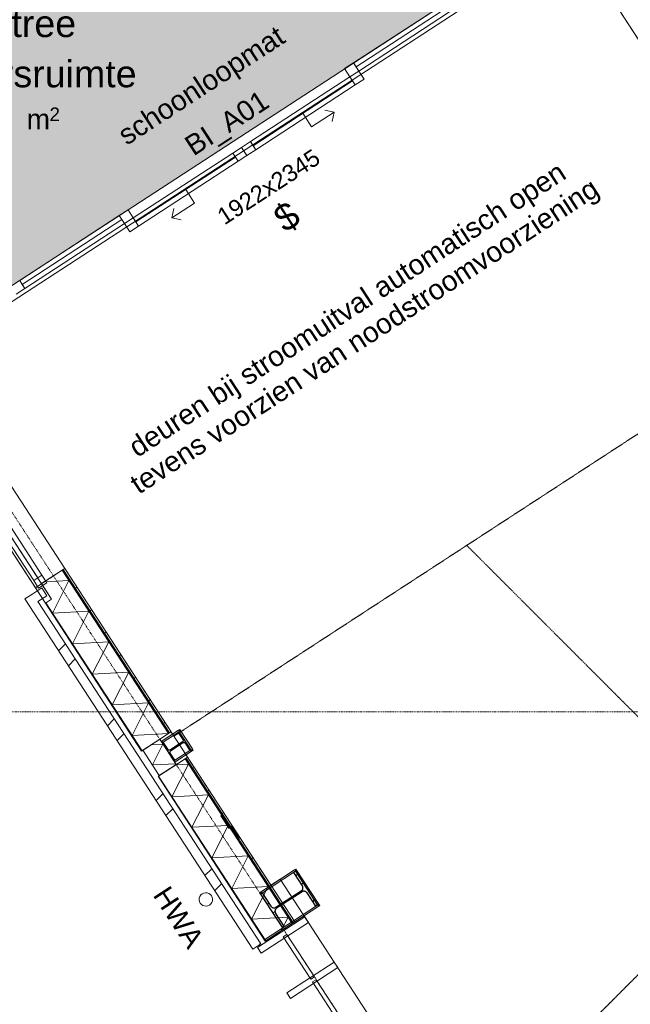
# Model space of a CAD drawing. Extents: x 0 to 92550, y 0 to 59400.
# Tile 23 of 87: x 12896 to 17436, y 31727 to 39044. Entities that reach past the tile are written whole.
import ezdxf
from ezdxf.xclip import XClip

# ---------------------------------------------------------------- set-up
doc = ezdxf.new("R2010")
doc.units = 0
doc.header["$MEASUREMENT"] = 0
doc.header["$XCLIPFRAME"] = 0
doc.linetypes.add('Streep-punt fijn', pattern=[1251.000023, 626.000023, -312.5, 0, -312.5])
doc.linetypes.add('Streeplijn', pattern=[468.700004, 312.5, -156.200004])
for name, color, linetype in [('ZZ 21 Buitenwand spouwblad baksteen', 7, 'Continuous'), ('ZZ 21 Buitenwand spouwblad hsb', 7, 'Continuous'), ('ZZ 21 Buitenwand spouwisolatie', 7, 'Continuous'), ('ZZ 21 Vliesgevel', 7, 'Continuous'), ('ZZ 22 Binnenwand metal stud', 7, 'Continuous'), ('ZZ 28 HDC staalconstructies', 7, 'Continuous'), ('ZZ 42 Aftimmerwerk algemeen', 7, 'Continuous'), ('ZZ 52 Hemelwaterafvoeren', 7, 'Continuous'), ('ZZ 72 Vaste inrichting', 7, 'Continuous'), ('ZZ A Stramien', 7, 'Continuous'), ('ZZ Aankleding 2D tek', 7, 'Continuous'), ('ZZ Info_tekst Algemeen', 7, 'Continuous'), ('ZZ Info_tekst Bouwbesluit', 7, 'Continuous'), ('ZZ Zone Gebruiksruimten', 7, 'Continuous')]:
    doc.layers.add(name, color=color, linetype=linetype)
doc.styles.add('GENERATED_STYLE_1', font='arial.ttf')
pattern_1 = [(45, (5738.87, 6500), (-459.62, 459.62), []), (45, (5646.94, 6591.9), (-459.62, 459.62), [])]
pattern_2 = [(45, (5738.87, 6500), (-159.099, 159.099), []), (45, (5685.83, 6553.03), (-159.099, 159.099), [])]

# ---------------------------------------------------------------- blocks, each defined once
blk = doc.blocks.new('*X2')
at = {"layer": 'ZZ 21 Buitenwand spouwblad hsb', "color": 7, "linetype": 'Continuous', "lineweight": 5, "ltscale": 0.01}
for p, q in [((14028.3, 33269.8), (14151.2, 33511.7)), ((14056.3, 33506.6), (14151.2, 33511.7)), ((14028.3, 33269.8), (14299.3, 33284.3)), ((14176.4, 33042.4), (14299.3, 33284.3)), ((14176.4, 33042.4), (14447.3, 33056.9)), ((14324.4, 32815), (14447.3, 33056.9)), ((14324.4, 32815), (14595.4, 32829.5)), ((14472.5, 32587.6), (14595.4, 32829.5)), ((14472.5, 32587.6), (14743.5, 32602.1)), ((14620.6, 32360.2), (14743.5, 32602.1)), ((14620.6, 32360.2), (14891.6, 32374.8)), ((14840.7, 32274.6), (14891.6, 32374.8))]:
    blk.add_line(p, q, dxfattribs=at)
blk = doc.blocks.new('*X14')
at = {"layer": 'ZZ 21 Buitenwand spouwblad hsb', "color": 7, "linetype": 'Continuous', "lineweight": 5, "ltscale": 0.01}
for p, q in [((13079, 34866.2), (13262.7, 34876.1)), ((13139.8, 34634.1), (13262.7, 34876.1)), ((13139.8, 34634.1), (13410.8, 34648.7)), ((13287.9, 34406.7), (13410.8, 34648.7)), ((13287.9, 34406.7), (13558.9, 34421.3)), ((13436, 34179.4), (13558.9, 34421.3)), ((13436, 34179.4), (13707, 34193.9)), ((13584.1, 33952), (13707, 34193.9)), ((13584.1, 33952), (13855, 33966.5)), ((13732.1, 33724.6), (13855, 33966.5)), ((13732.1, 33724.6), (14002.8, 33739.1))]:
    blk.add_line(p, q, dxfattribs=at)
blk = doc.blocks.new('*X166')
at = {"layer": 'ZZ 21 Buitenwand spouwisolatie', "color": 7, "linetype": 'Continuous', "lineweight": 5, "ltscale": 0.01}
for p, q in [((13874.6, 33655.6), (13961.4, 33660.3)), ((13882.9, 33505.8), (13961.4, 33660.3)), ((13882.9, 33505.8), (14055.9, 33515.1)), ((14049.2, 33502), (14055.9, 33515.1))]:
    blk.add_line(p, q, dxfattribs=at)
blk = doc.blocks.new('Drawing_1_1', base_point=(5738.9, 6500))
at = {"layer": 'ZZ 21 Buitenwand spouwblad baksteen', "linetype": 'Continuous', "lineweight": 0, "true_color": 0x000000}
h = blk.add_hatch(dxfattribs=at)
h.set_pattern_fill('145_Baksteen_0001', color=18, style=0, pattern_type=2)
h.set_pattern_definition(pattern_1)
h.paths.add_polyline_path([(12934.8, 34740.1), (14629.7, 32137.2), (14688.4, 32175.4), (12993.5, 34778.3)])
h = blk.add_hatch(dxfattribs=at)
h.set_pattern_fill('145_Baksteen_0001', color=18, style=0, pattern_type=2)
h.set_pattern_definition(pattern_1)
h.paths.add_polyline_path([(13060.5, 34822), (12993.5, 34778.3), (13031.7, 34719.6), (13098.7, 34763.3)])
at = {"layer": 'ZZ 21 Buitenwand spouwblad hsb', "linetype": 'Continuous', "lineweight": 0, "true_color": 0x000000}
h = blk.add_hatch(dxfattribs=at)
h.set_pattern_fill('325_Hout_plaatmateriaal__BC', color=18, style=0, pattern_type=2)
h.set_pattern_definition([(33.07149, (5738.867, 6500), (-27.28425, 41.89952), [])])
h.paths.add_polyline_path([(13220.1, 34958.1), (13212.5, 34953.2), (14003, 33739.2), (14010.6, 33744.2)])
h = blk.add_hatch(dxfattribs=at)
h.set_pattern_fill('930_Lijnen_vert_200_0001', color=18, style=0, pattern_type=2)
h.set_pattern_definition([(33.0715, (5738.87, 6500), (-109.137, 167.5981), [])])
h.paths.add_polyline_path([(13231, 34965.2), (13220.1, 34958.1), (14010.6, 33744.2), (14021.5, 33751.2)])
at = {"layer": 'ZZ 21 Buitenwand spouwblad hsb', "linetype": 'Continuous', "lineweight": 0, "true_color": 0x7f7f7f}
for points in [[(13087, 34707.9), (13802.7, 33608.8), (13806.1, 33611), (13090.4, 34710.1)], [(13925, 33421.1), (14721.9, 32197.3), (14725.3, 32199.4), (13928.3, 33423.3)]]:
    blk.add_hatch(color=8, dxfattribs=at).paths.add_polyline_path(points)
at = {"layer": 'ZZ 21 Buitenwand spouwblad hsb', "linetype": 'Continuous', "lineweight": 0, "true_color": 0x000000}
h = blk.add_hatch(dxfattribs=at)
h.set_pattern_fill('325_Hout_plaatmateriaal__BC', color=18, style=0, pattern_type=2)
h.set_pattern_definition([(33.07149, (5738.867, 6500), (-27.28425, 41.89952), [])])
h.paths.add_polyline_path([(14929.7, 32332.6), (14132.8, 33556.4), (14125.3, 33551.5), (14922.2, 32327.7)])
h = blk.add_hatch(dxfattribs=at)
h.set_pattern_fill('930_Lijnen_vert_200_0001', color=18, style=0, pattern_type=2)
h.set_pattern_definition([(33.0715, (5738.87, 6500), (-109.137, 167.5981), [])])
h.paths.add_polyline_path([(14940.6, 32339.7), (14143.7, 33563.5), (14132.8, 33556.4), (14929.7, 32332.6)])
at = {"layer": 'ZZ 28 HDC staalconstructies', "linetype": 'Continuous', "lineweight": 0, "true_color": 0x000000}
h = blk.add_hatch(dxfattribs=at)
h.set_pattern_fill('515_Staal_0001', color=18, style=0, pattern_type=2)
h.set_pattern_definition([(258.07, (13955.12, 33669.86), (-220.14, 46.5), []), (258.07, (13881.74, 33685.36), (-220.14, 46.5), [])])
h.paths.add_polyline_path([(13996.5, 33622.8), (13962.7, 33674.8), (13955.1, 33669.9), (14042.4, 33535.8), (14050, 33540.7), (14016.1, 33592.6, -0.414214), (14020.5, 33613.4), (14107.7, 33670.2, -0.414214), (14128.4, 33665.8), (14162.3, 33613.8), (14169.8, 33618.7), (14082.5, 33752.8), (14074.9, 33747.9), (14108.8, 33695.9, -0.414214), (14104.4, 33675.2), (14017.2, 33618.4, -0.414214)])
h = blk.add_hatch(dxfattribs=at)
h.set_pattern_fill('515_Staal_0001', color=18, style=0, pattern_type=2)
h.set_pattern_definition(pattern_2)
h.paths.add_polyline_path([(14391.6, 33127.5), (14453.4, 33032.2), (14461.7, 33037.6), (14400, 33132.9)])
h = blk.add_hatch(dxfattribs=at)
h.set_pattern_fill('515_Staal_0001', color=18, style=0, pattern_type=2)
h.set_pattern_definition(pattern_2)
h.paths.add_polyline_path([(14518.3, 32950.5), (14526.7, 32955.9), (14465.7, 33050), (14457.3, 33044.6)])
h = blk.add_hatch(dxfattribs=at)
h.set_pattern_fill('515_Staal_0001', color=18, style=0, pattern_type=2)
h.set_pattern_definition(pattern_2)
h.paths.add_polyline_path([(14794.3, 32418.3), (14794.9, 32423.6), (14796.6, 32428.8), (14798.8, 32432.4), (14799.4, 32433.6), (14800.3, 32434.5), (14802.8, 32437.4), (14806.3, 32440.1), (14995.1, 32563.1), (14998.1, 32564.6), (14999.7, 32565.5), (15001.4, 32566), (15004.2, 32566.9), (15005.9, 32567), (15010.6, 32567.4), (15014.6, 32566.9), (15016, 32566.7), (15020.9, 32565.1), (15025.1, 32562.6), (15026.3, 32561.7), (15029.4, 32559), (15031.9, 32555.8), (15097.1, 32455.9), (15110.1, 32464.3), (14946.4, 32715.7), (14933.4, 32707.3), (14998, 32608), (15000.7, 32602.6), (15001.8, 32599), (15002.4, 32594.6), (15002.1, 32589.5), (15001.7, 32587.7), (15000.4, 32583.1), (14998.8, 32580), (14997.6, 32577.9), (14995.9, 32575.9), (14994.3, 32573.9), (14992.2, 32572.3), (14990.1, 32570.6), (14801.6, 32447.8), (14798.2, 32446.1), (14796.9, 32445.4), (14795.6, 32445), (14792.1, 32444), (14787.7, 32443.6), (14786.4, 32443.5), (14785.4, 32443.6), (14780.9, 32444.2), (14776.4, 32445.6), (14773.2, 32447.2), (14772.3, 32447.8), (14771.2, 32448.7), (14767.6, 32451.5), (14764.3, 32455.6), (14699.6, 32555), (14686.6, 32546.6), (14850.3, 32295.2), (14863.3, 32303.6), (14798.6, 32402.9), (14796.9, 32406.2), (14796.2, 32407.6), (14795.8, 32409), (14794.8, 32412.4), (14794.5, 32416.2)])
at = {"layer": 'ZZ 42 Aftimmerwerk algemeen', "linetype": 'Continuous', "lineweight": 0, "true_color": 0x7f7f7f}
for points in [[(13948.6, 33679.9), (13955.1, 33669.9), (14082.5, 33752.8), (14075.9, 33762.9)], [(14075.9, 33762.9), (14082.5, 33752.8), (14086, 33769.4)], [(14082.5, 33752.8), (14092.5, 33759.4), (14086, 33769.4)], [(14082.5, 33752.8), (14169.8, 33618.7), (14179.9, 33625.3), (14092.5, 33759.4)], [(14169.8, 33618.7), (14042.4, 33535.8), (14049, 33525.7), (14176.3, 33608.7)], [(14169.8, 33618.7), (14186.4, 33615.2), (14179.9, 33625.3)], [(14169.8, 33618.7), (14176.3, 33608.7), (14186.4, 33615.2)], [(14680, 32556.6), (14686.6, 32546.6), (14946.4, 32715.7), (14939.8, 32725.8)], [(14939.8, 32725.8), (14946.4, 32715.7), (14949.9, 32732.3)], [(14946.4, 32715.7), (14956.4, 32722.3), (14949.9, 32732.3)], [(14946.4, 32715.7), (15110.1, 32464.3), (15120.1, 32470.9), (14956.4, 32722.3)], [(15110.1, 32464.3), (14718.7, 32209.5), (14725.3, 32199.4), (15116.6, 32454.3)], [(15110.1, 32464.3), (15126.7, 32460.8), (15120.1, 32470.9)], [(15110.1, 32464.3), (15116.6, 32454.3), (15126.7, 32460.8)]]:
    blk.add_hatch(color=8, dxfattribs=at).paths.add_polyline_path(points)
at = {"layer": 'ZZ Aankleding 2D tek', "linetype": 'Continuous', "lineweight": 5, "true_color": 0x99a3a6}
h = blk.add_hatch(dxfattribs=at)
h.set_pattern_fill('910_Puntjes_C_0001', color=253, style=0, pattern_type=2)
h.set_pattern_definition([(45, (5738.87, 6750), (-79.5495, 79.5495), [0, -75, 0, -112.5]), (110, (5988.87, 6750), (105.71542, 38.47727), [0, -55, 0, -95])])
h.paths.add_polyline_path([(10421.7, 39279.3), (12152.2, 36621.9), (16861.7, 39688.6), (14802.7, 42850.4), (14197.5, 42357), (14135.5, 42433), (11035.1, 39905.7), (11097, 39829.7)])
at = {"layer": 'ZZ 21 Buitenwand spouwblad baksteen', "color": 7, "linetype": 'Continuous', "lineweight": 9, "ltscale": 0.01}
for p, q in [((13030.5, 34895.5), (12499, 35711.7)), ((13060.7, 34915.1), (12529.2, 35731.3)), ((12468.8, 35692.1), (13000.3, 34875.9)), ((13060.7, 34915.1), (13000.3, 34875.9)), ((13097.8, 34858.2), (13060.7, 34915.1)), ((13000.3, 34875.9), (13037.4, 34818.9)), ((13037.4, 34818.9), (13097.8, 34858.2))]:
    blk.add_line(p, q, dxfattribs=at)
at = {"layer": 'ZZ 21 Buitenwand spouwblad baksteen', "color": 7, "linetype": 'Continuous', "lineweight": 15, "ltscale": 0.01}
blk.add_line((12934.8, 34740.1), (12993.5, 34778.3), dxfattribs=at)
blk.add_line((12934.8, 34740.1), (12993.5, 34778.3), dxfattribs=at)
at = {"layer": 'ZZ 21 Buitenwand spouwblad baksteen', "color": 7, "linetype": 'Continuous', "lineweight": 15, "ltscale": 0.01, "flags": 128}
for points in [[(13060.5, 34822), (12993.5, 34778.3)], [(13031.7, 34719.6), (13098.7, 34763.3)], [(13060.5, 34822), (13098.7, 34763.3)], [(12934.8, 34740.1), (14629.7, 32137.2)], [(14688.4, 32175.4), (13031.7, 34719.6)], [(14629.7, 32137.2), (14688.4, 32175.4)]]:
    blk.add_lwpolyline(points, dxfattribs=at)
at = {"layer": 'ZZ 21 Buitenwand spouwblad hsb', "color": 255, "linetype": 'Continuous', "lineweight": 0, "ltscale": 0.01}
blk.add_line((13087, 34707.9), (12350.3, 35839.2), dxfattribs=at)
at = {"layer": 'ZZ 21 Buitenwand spouwblad hsb', "color": 7, "linetype": 'Continuous', "lineweight": 9, "ltscale": 0.01}
for p, q in [((13015.6, 34824.9), (13212.5, 34953.2)), ((13058.3, 34852.8), (13212.5, 34953.2)), ((13212.5, 34953.2), (13220.1, 34958.1)), ((13212.5, 34953.2), (13220.1, 34958.1)), ((14003, 33739.2), (13212.5, 34953.2)), ((13220.1, 34958.1), (13231, 34965.2)), ((13220.1, 34958.1), (13231, 34965.2)), ((14010.6, 33744.2), (13220.1, 34958.1)), ((13133.1, 34738), (13058.3, 34852.8)), ((13012.2, 34822.8), (13015.6, 34824.9)), ((13087, 34707.9), (13133.1, 34738)), ((13090.4, 34710.1), (13806.1, 33611)), ((14922.2, 32327.7), (14125.3, 33551.5)), ((14929.7, 32332.6), (14132.8, 33556.4)), ((13928.3, 33423.3), (14725.3, 32199.4)), ((14929.7, 32332.6), (14940.6, 32339.7)), ((14929.7, 32332.6), (14940.6, 32339.7)), ((14725.3, 32199.4), (14922.2, 32327.7)), ((14725.3, 32199.4), (14922.2, 32327.7)), ((14922.2, 32327.7), (14929.7, 32332.6)), ((14922.2, 32327.7), (14929.7, 32332.6)), ((14721.9, 32197.3), (14725.3, 32199.4)), ((14721.9, 32197.3), (14725.3, 32199.4))]:
    blk.add_line(p, q, dxfattribs=at)
at = {"layer": 'ZZ 21 Buitenwand spouwblad hsb', "color": 7, "linetype": 'Continuous', "lineweight": 9, "ltscale": 0.01, "flags": 128}
blk.add_lwpolyline([(13087, 34707.9), (13133.1, 34738), (12396.4, 35869.2), (12350.3, 35839.2)], close=True, dxfattribs=at)
for points in [[(14021.5, 33751.2), (13231, 34965.2)], [(13087, 34707.9), (13802.7, 33608.8)], [(13806.1, 33611), (14003, 33739.2)], [(14003, 33739.2), (14010.6, 33744.2)], [(14010.6, 33744.2), (14021.5, 33751.2)], [(13802.7, 33608.8), (13806.1, 33611)], [(13928.3, 33423.3), (14125.3, 33551.5)], [(14125.3, 33551.5), (14132.8, 33556.4)], [(14132.8, 33556.4), (14143.7, 33563.5)], [(14940.6, 32339.7), (14143.7, 33563.5)], [(13925, 33421.1), (13928.3, 33423.3)], [(13925, 33421.1), (14721.9, 32197.3)]]:
    blk.add_lwpolyline(points, dxfattribs=at)
at = {"layer": 'ZZ 21 Buitenwand spouwisolatie', "color": 7, "linetype": 'Continuous', "lineweight": 9, "ltscale": 0.01, "flags": 128}
for points in [[(13937.7, 33696.7), (13812, 33614.8)], [(14059.9, 33509), (13937.7, 33696.7)], [(13812, 33614.8), (13934.2, 33427.1)], [(13934.2, 33427.1), (14059.9, 33509)]]:
    blk.add_lwpolyline(points, dxfattribs=at)
at = {"layer": 'ZZ 21 Vliesgevel', "color": 7, "linetype": 'Continuous', "lineweight": 9, "ltscale": 0.01, "flags": 128}
for points in [[(14664.5, 32148), (14691.8, 32106.1), (15042.9, 32334.7), (15015.6, 32376.6)], [(14664.5, 32148), (14691.8, 32106.1), (15042.9, 32334.7), (15015.6, 32376.6)], [(15060.8, 31913.2), (15086.8, 31930.1), (14881.6, 32245.2), (14855.7, 32228.3)], [(14882.8, 31812.8), (14910.1, 31770.9), (15261.2, 31999.5), (15233.9, 32041.4)], [(15279.1, 31578), (15305.1, 31594.9), (15099.9, 31910), (15073.9, 31893.1)]]:
    blk.add_lwpolyline(points, close=True, dxfattribs=at)
at = {"layer": 'ZZ 22 Binnenwand metal stud', "color": 7, "linetype": 'Continuous', "lineweight": 9, "ltscale": 0.01}
for p, q in [((16137.2, 39173.9), (15397.2, 38692)), ((15377.6, 38722.2), (15312.2, 38679.6)), ((15416.9, 38661.9), (15377.6, 38722.2)), ((15312.2, 38679.6), (15351.5, 38619.3)), ((15351.5, 38619.3), (15416.9, 38661.9)), ((15351.5, 38619.3), (15416.9, 38661.9)), ((15416.9, 38661.9), (15456.2, 38601.5)), ((14631.2, 38107.3), (15371.2, 38589.1)), ((15390.8, 38559), (15351.5, 38619.3)), ((15456.2, 38601.5), (15390.8, 38559)), ((15001.2, 38348.2), (15066.7, 38247.7)), ((15066.7, 38247.7), (15234.3, 38356.8)), ((15234.3, 38356.8), (15165.1, 38371.4)), ((15234.3, 38356.8), (15219.6, 38287.6)), ((14546.2, 38094.9), (14611.6, 38137.5)), ((14611.6, 38137.5), (14650.9, 38077.1)), ((14546.2, 38094.9), (14480.8, 38052.3)), ((14480.8, 38052.3), (14520.1, 37992)), ((14585.5, 38034.6), (14546.2, 38094.9)), ((14585.5, 38034.6), (14546.2, 38094.9)), ((14650.9, 38077.1), (14585.5, 38034.6)), ((14500.5, 38022.2), (13760.5, 37540.3)), ((14520.1, 37992), (14585.5, 38034.6)), ((14130.5, 37781.2), (14196, 37680.7)), ((14196, 37680.7), (14028.4, 37571.5)), ((13636.2, 37588.3), (13701.6, 37630.8)), ((13701.6, 37630.8), (13740.9, 37570.5)), ((14028.4, 37571.5), (14043, 37640.7)), ((12915.9, 37076.3), (13655.9, 37558.1)), ((13675.5, 37527.9), (13636.2, 37588.3)), ((13740.9, 37570.5), (13675.5, 37527.9)), ((13740.9, 37570.5), (13675.5, 37527.9)), ((13780.2, 37510.2), (13740.9, 37570.5)), ((14028.4, 37571.5), (14097.6, 37556.9)), ((13675.5, 37527.9), (13714.8, 37467.6)), ((13714.8, 37467.6), (13780.2, 37510.2)), ((12896.3, 37106.4), (12935.6, 37046.1)), ((12935.6, 37046.1), (12870.2, 37003.5))]:
    blk.add_line(p, q, dxfattribs=at)
at = {"layer": 'ZZ 22 Binnenwand metal stud', "color": 7, "linetype": 'Continuous', "lineweight": 9, "ltscale": 0.01, "flags": 128}
for points in [[(16117.5, 39204), (15377.6, 38722.2), (15397.2, 38692), (16137.2, 39173.9)], [(16137.2, 39173.9), (15397.2, 38692), (15416.9, 38661.9), (16156.8, 39143.7)], [(14611.6, 38137.5), (15351.5, 38619.3), (15371.2, 38589.1), (14631.2, 38107.3)], [(14631.2, 38107.3), (15371.2, 38589.1), (15390.8, 38559), (14650.9, 38077.1)], [(14480.8, 38052.3), (13740.9, 37570.5), (13760.5, 37540.3), (14500.5, 38022.2)], [(14500.5, 38022.2), (13760.5, 37540.3), (13780.2, 37510.2), (14520.1, 37992)], [(12896.3, 37106.4), (13636.2, 37588.3), (13655.9, 37558.1), (12915.9, 37076.3)], [(12915.9, 37076.3), (13655.9, 37558.1), (13675.5, 37527.9), (12935.6, 37046.1)]]:
    blk.add_lwpolyline(points, close=True, dxfattribs=at)
at = {"layer": 'ZZ 28 HDC staalconstructies', "color": 7, "linetype": 'Continuous', "lineweight": 25, "ltscale": 0.01}
for p, q in [((14400, 33132.9), (14391.6, 33127.5)), ((14391.6, 33127.5), (14453.4, 33032.2)), ((14400, 33132.9), (14461.7, 33037.6)), ((14461.7, 33037.6), (14453.4, 33032.2)), ((14465.7, 33050), (14457.3, 33044.6)), ((14457.3, 33044.6), (14518.3, 32950.5)), ((14465.7, 33050), (14526.7, 32955.9)), ((14526.7, 32955.9), (14518.3, 32950.5)), ((14946.4, 32715.7), (14933.4, 32707.3)), ((14946.4, 32715.7), (15110.1, 32464.3)), ((14699.6, 32555), (14686.6, 32546.6)), ((14686.6, 32546.6), (14850.3, 32295.2)), ((15110.1, 32464.3), (15097.1, 32455.9)), ((14863.3, 32303.6), (14850.3, 32295.2))]:
    blk.add_line(p, q, dxfattribs=at)
at = {"layer": 'ZZ 28 HDC staalconstructies', "color": 7, "linetype": 'Continuous', "lineweight": 25, "ltscale": 0.01, "flags": 128}
blk.add_lwpolyline([(13996.5, 33622.8), (13962.7, 33674.8), (13955.1, 33669.9), (14042.4, 33535.8), (14050, 33540.7), (14016.1, 33592.6, -0.414214), (14020.5, 33613.4), (14107.7, 33670.2, -0.414214), (14128.4, 33665.8), (14162.3, 33613.8), (14169.8, 33618.7), (14082.5, 33752.8), (14074.9, 33747.9), (14108.8, 33695.9, -0.414214), (14104.4, 33675.2), (14017.2, 33618.4, -0.414214)], format="xyb", close=True, dxfattribs=at)
for points in [[(14699.6, 32555), (14764.2, 32455.7), (14767.6, 32451.5), (14771.2, 32448.7), (14772.3, 32447.8), (14773.2, 32447.2), (14776.4, 32445.6), (14780.5, 32444.2), (14785.4, 32443.6), (14786.4, 32443.5), (14787.7, 32443.6), (14792.1, 32444), (14795.6, 32445), (14796.9, 32445.4), (14798.2, 32446.1), (14801.6, 32447.8), (14990.1, 32570.6), (14992.2, 32572.3), (14994.3, 32573.9), (14995.9, 32575.9), (14997.6, 32577.9), (14998.8, 32580), (15000.4, 32583.1), (15001.7, 32587.7), (15002.1, 32588.9), (15002.4, 32594.6), (15001.8, 32598.7), (15000.7, 32602.6), (14998.3, 32607.3), (14933.4, 32707.3)], [(15097.1, 32455.9), (15032.4, 32555.2), (15029.4, 32559), (15026.3, 32561.7), (15025.1, 32562.6), (15020.9, 32565.1), (15016.9, 32566.4), (15014.6, 32566.9), (15010.6, 32567.4), (15005.9, 32567), (15004.2, 32566.9), (15001.4, 32566), (14999.7, 32565.5), (14998.1, 32564.6), (14995.1, 32563.1), (14806.5, 32440.3), (14802.8, 32437.4), (14800.3, 32434.5), (14799.4, 32433.6), (14798.8, 32432.4), (14796.6, 32428.8), (14795.1, 32424.2), (14794.3, 32418.3), (14794.5, 32416.2), (14794.8, 32412.4), (14795.8, 32409), (14796.2, 32407.6), (14796.9, 32406.2), (14798.6, 32402.9), (14863.3, 32303.6)]]:
    blk.add_lwpolyline(points, dxfattribs=at)
at = {"layer": 'ZZ 42 Aftimmerwerk algemeen', "color": 7, "linetype": 'Continuous', "lineweight": 9, "ltscale": 0.01, "flags": 128}
for points in [[(14075.9, 33762.9), (13948.6, 33679.9)], [(13955.1, 33669.9), (14082.5, 33752.8)], [(14086, 33769.4), (14075.9, 33762.9)], [(14082.5, 33752.8), (14169.8, 33618.7)], [(14179.9, 33625.3), (14086, 33769.4)], [(13948.6, 33679.9), (13955.1, 33669.9)], [(14169.8, 33618.7), (14042.4, 33535.8)], [(14049, 33525.7), (14186.4, 33615.2)], [(14186.4, 33615.2), (14179.9, 33625.3)], [(14049, 33525.7), (14042.4, 33535.8)], [(14939.8, 32725.8), (14680, 32556.6)], [(14686.6, 32546.6), (14946.4, 32715.7)], [(14949.9, 32732.3), (14939.8, 32725.8)], [(14946.4, 32715.7), (15110.1, 32464.3)], [(15120.1, 32470.9), (14949.9, 32732.3)], [(14680, 32556.6), (14686.6, 32546.6)], [(15110.1, 32464.3), (14718.7, 32209.5)], [(14725.3, 32199.4), (15126.7, 32460.8)], [(15126.7, 32460.8), (15120.1, 32470.9)], [(14725.3, 32199.4), (14718.7, 32209.5)]]:
    blk.add_lwpolyline(points, dxfattribs=at)
at = {"layer": 'ZZ 52 Hemelwaterafvoeren', "color": 7, "linetype": 'Continuous', "lineweight": 9, "ltscale": 0.01, "flags": 128}
blk.add_lwpolyline([(14322.5, 32533.9, 1), (14238.7, 32479.3, 1)], format="xyb", close=True, dxfattribs=at)
at = {"layer": 'ZZ A Stramien', "color": 7, "linetype": 'Streep-punt fijn', "lineweight": 9, "ltscale": 0.01}
for p, q in [((5175.3, 47152.8), (31674, 6459.5)), ((8788.9, 33900), (61238.9, 33900))]:
    blk.add_line(p, q, dxfattribs=at)
at = {"layer": 'ZZ Aankleding 2D tek', "color": 7, "linetype": 'Streeplijn', "lineweight": 5, "ltscale": 0.01, "flags": 128}
for points in [[(14042.4, 33719.2), (18473.9, 36604.9)], [(16247, 30700.1), (22126.9, 36580)], [(16219.9, 35137.1), (22126.9, 29230.1)]]:
    blk.add_lwpolyline(points, dxfattribs=at)
at = {"layer": 'ZZ Zone Gebruiksruimten', "color": 255, "linetype": 'Continuous', "lineweight": 0, "ltscale": 0.01, "flags": 128}
for points in [[(20874.8, 47800), (14880.7, 42914), (17735.5, 38530), (20523.9, 38530), (20523.9, 35720), (34488.9, 35720), (34488.9, 47800)], [(10421.7, 39279.3), (12152.2, 36621.9), (16861.7, 39688.6), (14802.7, 42850.4)], [(17000, 39659.4), (12206.7, 36538.1), (14763.8, 32611.2), (14833.4, 32656.5), (20245.5, 24345.3), (20175.9, 24300), (20808.1, 23329.2), (28218.9, 28155), (34488.9, 28155), (34488.9, 35720), (20523.9, 35720), (20523.9, 36470), (18473.9, 36470), (18473.9, 38530), (17735.5, 38530)]]:
    blk.add_lwpolyline(points, close=True, dxfattribs=at)
at = {"layer": 'ZZ 72 Vaste inrichting', "color": 7, "linetype": 'Continuous', "lineweight": 25, "ltscale": 0.01}
for name in ['*X14', '*X166', '*X2']:
    blk.add_blockref(name, (0, 0), dxfattribs=at)
at = {"layer": 'ZZ 22 Binnenwand metal stud', "color": 7, "linetype": 'Continuous', "lineweight": 5, "attachment_point": 1, "rotation": 33.07149, "style": 'GENERATED_STYLE_1'}
for s, insert, char_height in [('\\A1;{\\pql;\\fArial|b0|i0|c0|p0;\\W1.000000;BI_A01}', (14106.5, 38151.9), 150), ('\\A1;{\\pql;\\fArial|b0|i0|c0|p0;\\W1.000000;1922x2345}', (14350.2, 37618.5), 125)]:
    blk.add_mtext(s, dxfattribs=dict(at, insert=insert, char_height=char_height))
at = {"layer": 'ZZ Info_tekst Algemeen', "color": 7, "linetype": 'Continuous', "lineweight": 5, "char_height": 150, "attachment_point": 5, "style": 'GENERATED_STYLE_1'}
for s, insert, rotation in [('\\A1;{\\pqc;\\fArial|b0|i0|c0|p0;\\W1.000000;schoonloopmat}', (14258.1, 38537.3), 33.07149), ('\\A1;{\\pqc;\\fArial|b0|i0|c0|p0;\\W1.000000;HWA}', (14078.3, 32374.8), 303.07149)]:
    blk.add_mtext(s, dxfattribs=dict(at, insert=insert, rotation=rotation))
at = {"layer": 'ZZ Info_tekst Algemeen', "color": 7, "linetype": 'Continuous', "lineweight": 5, "insert": (15406.6, 36773.6), "char_height": 150, "attachment_point": 5, "rotation": 33.07149, "line_spacing_factor": 0.940383, "style": 'GENERATED_STYLE_1'}
blk.add_mtext('\\A1;{\\pqc;\\fArial|b0|i0|c0|p0;\\W1.000000;deuren bij stroomuitval automatisch open\\P\\pqc;\\fArial|b0|i0|c0|p0;\\W1.000000;tevens voorzien van noodstroomvoorziening}', dxfattribs=at)
at = {"layer": 'ZZ Info_tekst Bouwbesluit', "color": 7, "linetype": 'Continuous', "lineweight": 5, "insert": (14886.4, 37572.4), "char_height": 200, "attachment_point": 5, "rotation": 33.07149, "style": 'GENERATED_STYLE_1'}
blk.add_mtext('\\A1;{\\pqc;\\fArial|b0|i0|c0|p0;\\W1.000000;$}', dxfattribs=at)
at = {"layer": 'ZZ Zone Gebruiksruimten', "color": 7, "linetype": 'Continuous', "lineweight": 5, "attachment_point": 1, "style": 'GENERATED_STYLE_1'}
for s, insert, char_height in [('\\A1;{\\pql;\\pt0;\\fArial|b0|i0|c0|p0;\\W1.000000;1.01 Entree}', (11871.7, 39114.4), 200), ('\\A1;{\\pql;\\pt0;\\fArial|b0|i0|c0|p0;\\W1.000000;Verkeersruimte}', (11871.7, 38741.2), 200), ('\\A1;{\\pql;\\fArial|b0|i0|c0|p0;\\W1.000000; m}', (12889.6, 38379.4), 150), ('\\A1;{\\pql;\\fArial|b0|i0|c0|p0;\\W1.000000;2}', (13118.1, 38390.9), 100)]:
    blk.add_mtext(s, dxfattribs=dict(at, insert=insert, char_height=char_height))

msp = doc.modelspace()

# ---------------------------------------------------------------- block references
at = {"color": 7, "linetype": 'Continuous', "lineweight": 25, "ltscale": 0.01}
ref = msp.add_blockref('Drawing_1_1', (5738.9, 6500), dxfattribs=at)
XClip(ref).set_block_clipping_path([(1000, 1000), (66950, 58400)])

doc.saveas('drawing.dxf')
